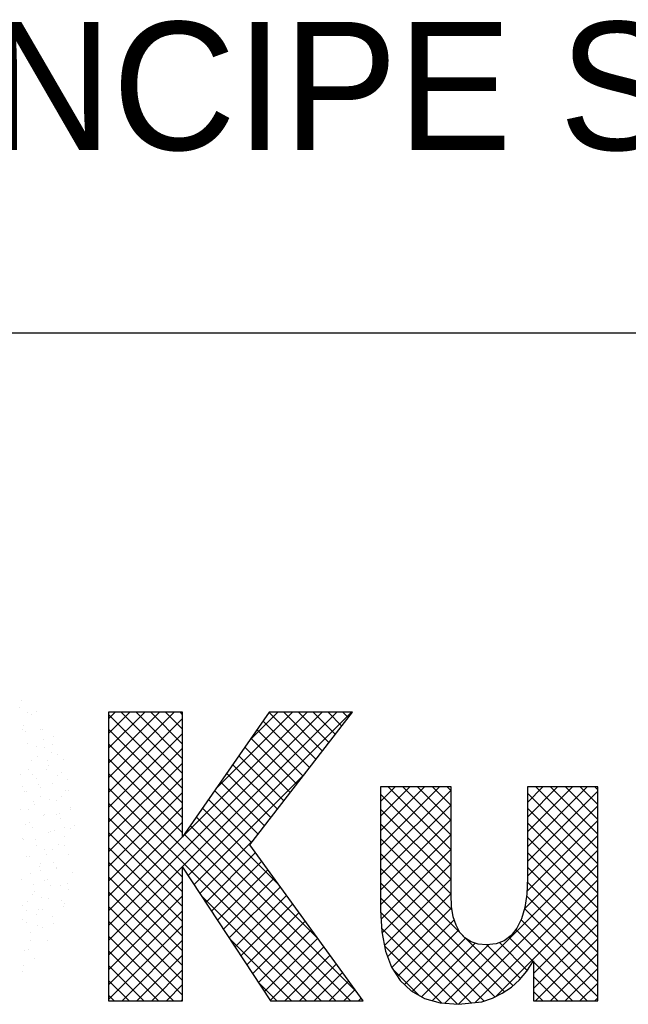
# Model space of a CAD drawing. Extents: x -490 to 1189, y 0 to 841.
# Tile 17 of 28: x 1021 to 1037, y 19 to 46. Entities that reach past the tile are written whole.
import ezdxf

# ---------------------------------------------------------------- set-up
doc = ezdxf.new("R2010")
doc.units = 0
doc.layers.get('0').update_dxf_attribs({"linetype": 'CONTINUOUS'})
doc.layers.add('7', color=7, linetype='CONTINUOUS')
doc.layers.add('BL$4----', color=7, linetype='CONTINUOUS')
doc.styles.add('BURO-025', font='BUROFONT.shx', dxfattribs={"height": 2.5})
doc.styles.add('BURO-035', font='BUROFONT.shx', dxfattribs={"height": 3.5})
doc.styles.add('BURO-050', font='BUROFONT.shx', dxfattribs={"height": 5})

# ---------------------------------------------------------------- blocks, each defined once
blk = doc.blocks.new('KUIJPERSKLEUR')
at = {"color": 1}
blk.add_line((-185, 37), (-10, 37), dxfattribs=at)
at = {"color": 161}
for p, q in [((-168.31, 26.953), (-168.31, 26.953)), ((-168.346, 26.749), (-168.346, 26.749)), ((-168.126, 26.615), (-168.126, 26.615)), ((-168.023, 26.55), (-168.023, 26.55)), ((-167.905, 26.63), (-167.905, 26.63)), ((-167.794, 26.143), (-167.794, 26.143)), ((-167.735, 26.146), (-167.735, 26.146)), ((-167.702, 25.882), (-167.702, 25.882)), ((-167.417, 25.952), (-167.417, 25.952)), ((-167.684, 25.656), (-167.684, 25.656)), ((-167.448, 25.743), (-167.448, 25.743)), ((-167.471, 25.521), (-167.471, 25.521)), ((-167.307, 25.465), (-167.307, 25.465)), ((-167.16, 25.339), (-167.16, 25.339)), ((-167.317, 24.885), (-167.317, 24.885)), ((-167.196, 24.978), (-167.196, 24.978)), ((-167.047, 24.787), (-167.047, 24.787)), ((-167.463, 24.682), (-167.463, 24.682)), ((-167.202, 24.308), (-167.202, 24.308)), ((-167.086, 24.491), (-167.086, 24.491)), ((-167.029, 24.481), (-167.029, 24.481)), ((-167.352, 24.195), (-167.352, 24.195)), ((-166.975, 24.004), (-166.975, 24.004)), ((-167.357, 23.829), (-167.357, 23.829)), ((-167.252, 23.836), (-167.252, 23.836)), ((-167.242, 23.707), (-167.242, 23.707)), ((-166.971, 23.947), (-166.971, 23.947)), ((-167.126, 23.468), (-167.126, 23.468)), ((-166.964, 23.432), (-166.964, 23.432)), ((-166.865, 23.517), (-166.865, 23.517)), ((-167.408, 23.382), (-167.408, 23.382)), ((-167.131, 23.22), (-167.131, 23.22)), ((-167.281, 22.989), (-167.281, 22.989)), ((-167.12, 22.978), (-167.12, 22.978)), ((-167.021, 22.733), (-167.021, 22.733)), ((-167.435, 22.51), (-167.435, 22.51)), ((-167.352, 22.366), (-167.352, 22.366)), ((-167.343, 22.333), (-167.343, 22.333)), ((-166.91, 22.246), (-166.91, 22.246)), ((-167.676, 22.006), (-167.676, 22.006)), ((-167.59, 22.031), (-167.59, 22.031)), ((-167.499, 21.879), (-167.499, 21.879)), ((-167.241, 21.879), (-167.241, 21.879)), ((-167.055, 21.929), (-167.055, 21.929)), ((-167.745, 21.552), (-167.745, 21.552)), ((-167.012, 21.776), (-167.012, 21.776)), ((-167.566, 21.519), (-167.566, 21.519)), ((-167.212, 21.475), (-167.212, 21.475)), ((-167.166, 21.297), (-167.166, 21.297)), ((-167.131, 21.392), (-167.131, 21.392)), ((-167.721, 21.233), (-167.721, 21.233)), ((-167.455, 21.032), (-167.455, 21.032)), ((-167.878, 20.78), (-167.878, 20.78)), ((-167.434, 20.83), (-167.434, 20.83)), ((-167.722, 20.736), (-167.722, 20.736)), ((-168.053, 20.368), (-168.053, 20.368)), ((-167.59, 20.376), (-167.59, 20.376)), ((-168.209, 20.115), (-168.209, 20.115)), ((-168.1, 20.134), (-168.1, 20.134)), ((-168.256, 19.68), (-168.256, 19.68)), ((-167.942, 19.881), (-167.942, 19.881)), ((-168.267, 19.521), (-168.267, 19.521))]:
    blk.add_line(p, q, dxfattribs=at)
at = {"color": 170}
for p, q in [((-165.918, 20.782), (-160.081, 26.619)), ((-165.918, 20.378), (-159.677, 26.619)), ((-165.918, 26.44), (-165.739, 26.619)), ((-165.918, 26.036), (-165.335, 26.619)), ((-165.918, 25.632), (-164.931, 26.619)), ((-165.918, 25.227), (-164.526, 26.619)), ((-165.918, 24.823), (-164.122, 26.619)), ((-163.894, 24.536), (-165.918, 26.56)), ((-165.918, 24.419), (-163.894, 26.443)), ((-163.894, 24.94), (-165.573, 26.619)), ((-163.894, 25.344), (-165.169, 26.619)), ((-163.894, 25.748), (-164.765, 26.619)), ((-163.894, 26.152), (-164.361, 26.619)), ((-163.894, 26.556), (-163.957, 26.619)), ((-163.889, 23.216), (-160.485, 26.619)), ((-163.742, 22.15), (-159.273, 26.619)), ((-162.969, 24.54), (-160.889, 26.619)), ((-162.048, 25.864), (-161.294, 26.619)), ((-160.243, 25.33), (-161.527, 26.614)), ((-160.067, 25.558), (-161.128, 26.619)), ((-159.89, 25.785), (-160.724, 26.619)), ((-159.714, 26.013), (-160.32, 26.619)), ((-159.538, 26.241), (-159.916, 26.619)), ((-159.361, 26.469), (-159.512, 26.619)), ((-163.894, 24.132), (-165.918, 26.155)), ((-160.596, 24.874), (-161.859, 26.137)), ((-160.42, 25.102), (-161.693, 26.376)), ((-165.918, 24.015), (-163.894, 26.039)), ((-160.772, 24.647), (-162.024, 25.899)), ((-163.894, 23.728), (-165.918, 25.751)), ((-165.918, 23.611), (-163.894, 25.635)), ((-160.949, 24.419), (-162.19, 25.66)), ((-163.894, 23.324), (-165.918, 25.347)), ((-161.125, 24.191), (-162.356, 25.422)), ((-165.918, 23.207), (-163.894, 25.23)), ((-161.301, 23.963), (-162.521, 25.183)), ((-159.703, 18.728), (-165.918, 24.943)), ((-165.918, 22.803), (-163.894, 24.826)), ((-163.582, 21.906), (-160.536, 24.952)), ((-161.478, 23.736), (-162.687, 24.945)), ((-160.107, 18.728), (-165.918, 24.539)), ((-161.654, 23.508), (-162.853, 24.707)), ((-158.479, 24.18), (-158.083, 24.576)), ((-158.479, 23.776), (-157.679, 24.576)), ((-158.479, 23.372), (-157.275, 24.576)), ((-158.479, 22.968), (-156.871, 24.576)), ((-156.554, 22.853), (-158.277, 24.576)), ((-156.554, 23.257), (-157.873, 24.576)), ((-156.554, 23.661), (-157.469, 24.576)), ((-156.554, 24.065), (-157.064, 24.576)), ((-156.554, 24.469), (-156.66, 24.576)), ((-154.465, 22.941), (-152.83, 24.576)), ((-154.465, 23.345), (-153.234, 24.576)), ((-154.465, 23.749), (-153.638, 24.576)), ((-154.465, 24.153), (-154.042, 24.576)), ((-154.465, 24.557), (-154.446, 24.576)), ((-152.539, 22.879), (-154.236, 24.576)), ((-152.539, 23.284), (-153.832, 24.576)), ((-152.539, 23.688), (-153.427, 24.576)), ((-152.539, 24.092), (-153.023, 24.576)), ((-152.539, 24.496), (-152.619, 24.576)), ((-165.918, 22.399), (-163.894, 24.422)), ((-161.83, 23.28), (-163.018, 24.468)), ((-158.479, 22.564), (-156.554, 24.489)), ((-156.554, 22.449), (-158.479, 24.374)), ((-154.465, 22.537), (-152.539, 24.462)), ((-152.539, 22.475), (-154.465, 24.401)), ((-163.894, 22.111), (-165.918, 24.135)), ((-165.918, 21.995), (-163.894, 24.018)), ((-161.27, 21.911), (-163.35, 23.991)), ((-162.007, 23.052), (-163.184, 24.23)), ((-158.479, 22.16), (-156.554, 24.085)), ((-154.465, 22.133), (-152.539, 24.058)), ((-152.539, 22.071), (-154.465, 23.997)), ((-163.894, 21.707), (-165.918, 23.731)), ((-160.196, 20.433), (-163.515, 23.753)), ((-156.554, 22.044), (-158.479, 23.97)), ((-165.918, 21.59), (-163.894, 23.614)), ((-159.122, 18.955), (-163.681, 23.514)), ((-158.479, 21.756), (-156.554, 23.681)), ((-156.554, 21.64), (-158.479, 23.566)), ((-154.481, 21.712), (-152.539, 23.654)), ((-152.539, 21.667), (-154.465, 23.592)), ((-163.894, 21.303), (-165.918, 23.327)), ((-165.918, 21.186), (-163.894, 23.21)), ((-159.299, 18.728), (-163.847, 23.276)), ((-158.479, 21.352), (-156.554, 23.277)), ((-154.545, 21.244), (-152.539, 23.25)), ((-152.539, 21.263), (-154.465, 23.188)), ((-163.894, 20.899), (-165.918, 22.923)), ((-163.421, 21.663), (-161.923, 23.161)), ((-156.525, 21.208), (-158.479, 23.161)), ((-163.261, 21.419), (-161.9, 22.779)), ((-156.214, 20.493), (-158.479, 22.757)), ((-158.465, 20.961), (-156.554, 22.873)), ((-156.726, 18.66), (-152.539, 22.846)), ((-152.539, 20.859), (-154.465, 22.784)), ((-163.894, 20.495), (-165.918, 22.518)), ((-163.101, 21.175), (-161.73, 22.545)), ((-158.441, 20.581), (-156.554, 22.468)), ((-156.351, 18.63), (-152.539, 22.442)), ((-152.539, 20.455), (-154.465, 22.38)), ((-163.894, 20.091), (-165.918, 22.114)), ((-162.94, 20.931), (-161.56, 22.311)), ((-155.095, 18.969), (-158.479, 22.353)), ((-165.918, 19.974), (-163.894, 21.998)), ((-162.78, 20.687), (-161.39, 22.077)), ((-162.62, 20.444), (-161.22, 21.843)), ((-155.36, 18.83), (-158.479, 21.949)), ((-158.377, 20.241), (-156.554, 22.064)), ((-155.896, 18.681), (-152.539, 22.038)), ((-152.539, 20.051), (-154.469, 21.98)), ((-163.894, 19.687), (-165.918, 21.71)), ((-165.918, 19.57), (-163.894, 21.593)), ((-160.511, 18.728), (-163.374, 21.591)), ((-162.459, 20.2), (-161.05, 21.609)), ((-158.287, 19.927), (-156.554, 21.66)), ((-155.327, 18.846), (-152.539, 21.634)), ((-152.539, 19.647), (-154.491, 21.598)), ((-163.894, 19.282), (-165.918, 21.306)), ((-162.299, 19.956), (-160.88, 21.375)), ((-155.654, 18.721), (-158.479, 21.545)), ((-165.918, 19.166), (-163.894, 21.189)), ((-162.139, 19.712), (-160.71, 21.141)), ((-156.006, 18.668), (-158.475, 21.137)), ((-158.173, 19.637), (-156.536, 21.274)), ((-152.539, 19.242), (-154.544, 21.247)), ((-154.301, 19.468), (-152.539, 21.229)), ((-163.894, 18.878), (-165.918, 20.902)), ((-165.918, 18.762), (-163.894, 20.785)), ((-161.978, 19.469), (-160.54, 20.907)), ((-158.014, 19.391), (-156.467, 20.939)), ((-152.539, 18.838), (-154.638, 20.937)), ((-154.301, 19.064), (-152.539, 20.825)), ((-164.148, 18.728), (-165.918, 20.498)), ((-161.818, 19.225), (-160.37, 20.673)), ((-156.374, 18.632), (-158.452, 20.71)), ((-157.829, 19.173), (-156.345, 20.657)), ((-152.827, 18.722), (-154.781, 20.676)), ((-165.548, 18.728), (-163.894, 20.381)), ((-160.915, 18.728), (-162.598, 20.41)), ((-161.658, 18.981), (-160.2, 20.439)), ((-161.497, 18.737), (-160.03, 20.205)), ((-156.813, 18.666), (-158.375, 20.229)), ((-157.615, 18.982), (-156.158, 20.44)), ((-157.357, 18.837), (-155.892, 20.302)), ((-157.059, 18.73), (-155.53, 20.259)), ((-154.858, 19.136), (-156.168, 20.447)), ((-154.651, 19.333), (-155.572, 20.255)), ((-154.468, 19.555), (-155.229, 20.316)), ((-154.31, 19.801), (-154.972, 20.463)), ((-154.239, 18.722), (-152.539, 20.421)), ((-164.552, 18.728), (-165.918, 20.094)), ((-165.143, 18.728), (-163.894, 19.977)), ((-161.102, 18.728), (-159.86, 19.971)), ((-153.835, 18.722), (-152.539, 20.017)), ((-164.956, 18.728), (-165.918, 19.69)), ((-160.698, 18.728), (-159.69, 19.737)), ((-153.231, 18.722), (-154.301, 19.792)), ((-164.739, 18.728), (-163.894, 19.573)), ((-160.294, 18.728), (-159.52, 19.503)), ((-157.426, 18.875), (-158.146, 19.595)), ((-153.431, 18.722), (-152.539, 19.613)), ((-165.36, 18.728), (-165.918, 19.285)), ((-164.335, 18.728), (-163.894, 19.169)), ((-161.319, 18.728), (-161.821, 19.23)), ((-159.89, 18.728), (-159.35, 19.268)), ((-153.635, 18.722), (-154.301, 19.388)), ((-153.027, 18.722), (-152.539, 19.209)), ((-165.765, 18.728), (-165.918, 18.881)), ((-159.486, 18.728), (-159.179, 19.034)), ((-154.039, 18.722), (-154.301, 18.984)), ((-163.931, 18.728), (-163.894, 18.765)), ((-159.082, 18.728), (-159.009, 18.8)), ((-152.622, 18.722), (-152.539, 18.805))]:
    blk.add_line(p, q, dxfattribs=at)
at = {"color": 163}
for p, q in [((-168.281, 26.136), (-168.281, 26.136)), ((-168.236, 26.262), (-168.236, 26.262)), ((-168.179, 26.096), (-168.179, 26.096)), ((-168.125, 25.775), (-168.125, 25.775)), ((-167.892, 25.692), (-167.892, 25.692)), ((-167.857, 25.403), (-167.857, 25.403)), ((-168.015, 25.288), (-168.015, 25.288)), ((-167.604, 25.289), (-167.604, 25.289)), ((-167.573, 25.169), (-167.573, 25.169)), ((-168.339, 24.928), (-168.339, 24.928)), ((-168.114, 25.047), (-168.114, 25.047)), ((-168.011, 24.924), (-168.011, 24.924)), ((-167.904, 24.801), (-167.904, 24.801)), ((-167.626, 25.042), (-167.626, 25.042)), ((-168.27, 24.593), (-168.27, 24.593)), ((-167.827, 24.643), (-167.827, 24.643)), ((-167.781, 24.563), (-167.781, 24.563)), ((-168.229, 24.441), (-168.229, 24.441)), ((-168.166, 24.445), (-168.166, 24.445)), ((-167.794, 24.314), (-167.794, 24.314)), ((-167.539, 24.239), (-167.539, 24.239)), ((-167.983, 24.189), (-167.983, 24.189)), ((-167.935, 24.084), (-167.935, 24.084)), ((-168.321, 23.966), (-168.321, 23.966)), ((-168.118, 23.954), (-168.118, 23.954)), ((-167.695, 23.786), (-167.695, 23.786)), ((-167.683, 23.827), (-167.683, 23.827)), ((-168.205, 23.544), (-168.205, 23.544)), ((-168.09, 23.605), (-168.09, 23.605)), ((-168.008, 23.467), (-168.008, 23.467)), ((-168.274, 23.171), (-168.274, 23.171)), ((-167.573, 23.34), (-167.573, 23.34)), ((-167.512, 23.35), (-167.512, 23.35)), ((-168.245, 23.126), (-168.245, 23.126)), ((-167.918, 23.14), (-167.918, 23.14)), ((-167.897, 22.98), (-167.897, 22.98)), ((-168.164, 22.684), (-168.164, 22.684)), ((-168.074, 22.686), (-168.074, 22.686)), ((-167.666, 22.871), (-167.666, 22.871)), ((-167.63, 22.736), (-167.63, 22.736)), ((-167.462, 22.853), (-167.462, 22.853)), ((-167.821, 22.392), (-167.821, 22.392)), ((-167.787, 22.493), (-167.787, 22.493)), ((-168.053, 22.197), (-168.053, 22.197)), ((-167.786, 22.283), (-167.786, 22.283)), ((-168.296, 22.041), (-168.296, 22.041)), ((-167.976, 21.913), (-167.976, 21.913)), ((-168.009, 21.637), (-168.009, 21.637)), ((-167.943, 21.71), (-167.943, 21.71)), ((-168.274, 21.342), (-168.274, 21.342)), ((-168.13, 21.434), (-168.13, 21.434)), ((-168.165, 21.183), (-168.165, 21.183)), ((-167.9, 21.073), (-167.9, 21.073)), ((-167.832, 21.223), (-167.832, 21.223)), ((-168.285, 20.955), (-168.285, 20.955)), ((-168.163, 20.855), (-168.163, 20.855)), ((-168.054, 20.594), (-168.054, 20.594))]:
    blk.add_line(p, q, dxfattribs=at)
at = {"layer": '7', "color": 170, "linetype": 'CONTINUOUS'}
for p, q in [((-165.918, 26.619), (-165.918, 18.728)), ((-163.894, 26.619), (-165.918, 26.619)), ((-161.524, 26.619), (-163.894, 23.207)), ((-163.894, 23.207), (-163.894, 26.619)), ((-162.054, 22.991), (-159.245, 26.619)), ((-159.245, 26.619), (-161.524, 26.619)), ((-158.479, 24.576), (-158.479, 21.203)), ((-156.554, 24.576), (-158.479, 24.576)), ((-156.554, 21.623), (-156.554, 24.576)), ((-154.465, 24.576), (-154.465, 22.068)), ((-152.539, 24.576), (-154.465, 24.576)), ((-152.539, 18.722), (-152.539, 24.576)), ((-158.957, 18.728), (-162.054, 22.991)), ((-163.894, 22.382), (-161.491, 18.728)), ((-163.894, 18.728), (-163.894, 22.382)), ((-154.465, 22.068), (-154.484, 21.642)), ((-156.54, 21.302), (-156.554, 21.623)), ((-154.484, 21.642), (-154.536, 21.276)), ((-156.495, 21.02), (-156.54, 21.302)), ((-158.479, 21.203), (-158.446, 20.608)), ((-156.416, 20.791), (-156.495, 21.02)), ((-154.536, 21.276), (-154.622, 20.968)), ((-156.311, 20.594), (-156.416, 20.791)), ((-154.622, 20.968), (-154.753, 20.712)), ((-158.446, 20.608), (-158.348, 20.084)), ((-156.174, 20.45), (-156.311, 20.594)), ((-154.91, 20.509), (-155.1, 20.365)), ((-154.753, 20.712), (-154.91, 20.509)), ((-156.003, 20.339), (-156.174, 20.45)), ((-155.807, 20.274), (-156.003, 20.339)), ((-155.584, 20.254), (-155.807, 20.274)), ((-155.323, 20.28), (-155.584, 20.254)), ((-155.1, 20.365), (-155.323, 20.28)), ((-158.348, 20.084), (-158.178, 19.645)), ((-154.478, 19.54), (-154.301, 19.815)), ((-154.301, 19.815), (-154.301, 18.722)), ((-158.178, 19.645), (-157.942, 19.278)), ((-154.681, 19.298), (-154.478, 19.54)), ((-157.942, 19.278), (-157.641, 18.997)), ((-154.903, 19.095), (-154.681, 19.298)), ((-157.641, 18.997), (-157.28, 18.793)), ((-155.421, 18.8), (-155.152, 18.931)), ((-155.152, 18.931), (-154.903, 19.095)), ((-165.918, 18.728), (-163.894, 18.728)), ((-161.491, 18.728), (-158.957, 18.728)), ((-157.28, 18.793), (-156.848, 18.669)), ((-156.848, 18.669), (-156.351, 18.63)), ((-156.351, 18.63), (-155.709, 18.702)), ((-155.709, 18.702), (-155.421, 18.8)), ((-154.301, 18.722), (-152.539, 18.722))]:
    blk.add_line(p, q, dxfattribs=at)
at = {"color": 150, "style": 'BURO-025'}
for tag, p in [('TKSCHAAL', (-167, 67)), ('TKBLADNR', (-124, 67)), ('TKDATCREAT', (-81, 67)), ('TKDATA', (-30, 67)), ('TKINIT', (-30, 58)), ('PRPRLEID', (-30, 49)), ('PRGRLEID', (-30, 40))]:
    blk.add_attdef(tag, p, '', height=2.5, dxfattribs=at)
at = {"color": 3, "style": 'BURO-035'}
for tag, p in [('PROMSCHR', (-177, 55)), ('TK1OMSCHR', (-177, 42))]:
    blk.add_attdef(tag, p, '', height=3.5, dxfattribs=at)
at = {"color": 1, "style": 'BURO-025'}
blk.add_attdef('TKFILE', (-4, 40), '', height=2.5, rotation=90, dxfattribs=at)
blk.add_attdef('PRNAAM', (-30, 31.5), '', height=2.5, dxfattribs=at)
at = {"color": 4, "style": 'BURO-050'}
blk.add_attdef('TKTEKNR', (-48, 19), '', height=5, dxfattribs=at)

msp = doc.modelspace()

# ---------------------------------------------------------------- block references
at = {"layer": 'BL$4----'}
ref = msp.add_blockref('KUIJPERSKLEUR', (1189, 0), dxfattribs=at)
ref.add_attrib('TK1OMSCHR', 'PRINCIPE SCHEMA VENTILATIE+KOELING DEEL B', (1012, 42), dxfattribs={"layer": '0', "color": 3, "height": 3.5, "style": 'BURO-035'})

doc.saveas('drawing.dxf')
